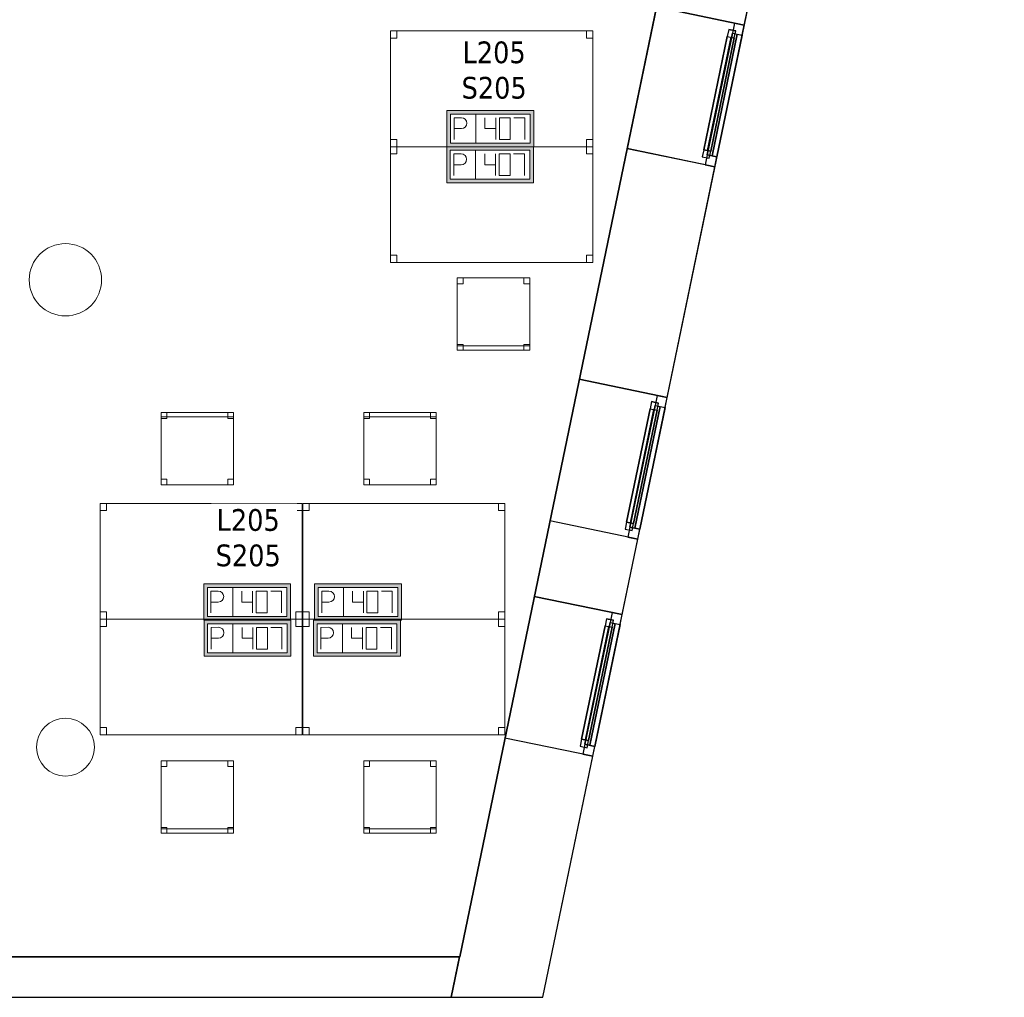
# Model space of a CAD drawing. Header units: metres. Extents: x 397.7 to 427.5, y 12.7 to 28.4.
# Tile 120 of 130: x 420.7 to 427.5, y 12.8 to 19.6. Entities that reach past the tile are written whole.
import ezdxf

# ---------------------------------------------------------------- set-up
doc = ezdxf.new("R2010")
doc.units = ezdxf.units.M
doc.layers.add('01_CARPINTERIA', color=5, linetype='Continuous', lineweight=25, true_color=0x0000ff)
doc.layers.add('01_SUELOS', color=7, linetype='Continuous', lineweight=25, true_color=0x007f00)
for name, color, linetype, lineweight in [('02_MOBILIARIO', 7, 'Continuous', 18), ('A-COLS-____-MCUT', 7, 'Continuous', 18), ('A-COLS-____-OTLN', 7, 'Continuous', 18), ('A-DETL-____-MBND', 7, 'Continuous', 18), ('A-GENM-____-OTLN', 7, 'Continuous', 18), ('A-WALL-____-MCUT', 7, 'Continuous', 25), ('A-WALL-____-OTLN', 7, 'Continuous', 25), ('E-ELEC-FIXT-IDEN', 7, 'Continuous', 30)]:
    doc.layers.add(name, color=color, linetype=linetype, lineweight=lineweight)
doc.styles.add('Tahoma_3', font='tahoma.ttf', dxfattribs={"height": 0.15})

# ---------------------------------------------------------------- blocks, each defined once
blk = doc.blocks.new('Family - Taula 140X80_P2-152718-05_ELEC_P2')
at = {"layer": 'A-DETL-____-MBND', "color": 253, "true_color": 0xaaaaaa}
for p, q in [((0, 0), (0, 0.8001)), ((0, 0.8001), (1.3973, 0.8001)), ((1.3973, 0.8001), (0, 0.8001)), ((0, 0.8001), (0, 0)), ((0, 0.7501), (0, 0.8001)), ((0, 0.8001), (0.0437, 0.8001)), ((0.0437, 0.8001), (0, 0.8001)), ((0, 0.8001), (0, 0.7501)), ((0.0437, 0.7501), (0, 0.7501)), ((0, 0.7501), (0.0437, 0.7501)), ((0.0437, 0.8001), (0.0437, 0.7501)), ((0.0437, 0.7501), (0.0437, 0.8001)), ((1.3536, 0.7501), (1.3536, 0.8001)), ((1.3536, 0.8001), (1.3973, 0.8001)), ((1.3973, 0.8001), (1.3536, 0.8001)), ((1.3536, 0.8001), (1.3536, 0.7501)), ((1.3973, 0.7501), (1.3536, 0.7501)), ((1.3536, 0.7501), (1.3973, 0.7501)), ((1.3973, 0.8001), (1.3973, 0)), ((1.3973, 0), (1.3973, 0.8001)), ((1.3973, 0.8001), (1.3973, 0.7501)), ((1.3973, 0.7501), (1.3973, 0.8001)), ((0, 0), (0, 0.05)), ((0, 0.05), (0.0437, 0.05)), ((0.0437, 0.05), (0, 0.05)), ((0, 0.05), (0, 0)), ((1.3973, 0), (0, 0)), ((0, 0), (1.3973, 0)), ((0.0437, 0), (0, 0)), ((0, 0), (0.0437, 0)), ((0.0437, 0.05), (0.0437, 0)), ((0.0437, 0), (0.0437, 0.05)), ((1.3536, 0), (1.3536, 0.05)), ((1.3536, 0.05), (1.3973, 0.05)), ((1.3973, 0.05), (1.3536, 0.05)), ((1.3536, 0.05), (1.3536, 0)), ((1.3973, 0), (1.3536, 0)), ((1.3536, 0), (1.3973, 0)), ((1.3973, 0.05), (1.3973, 0)), ((1.3973, 0), (1.3973, 0.05))]:
    blk.add_line(p, q, dxfattribs=at)
blk = doc.blocks.new('Family - Mur P2-152758-05_ELEC_P2')
at = {"layer": 'A-WALL-____-MCUT', "color": 253, "true_color": 0xaaaaaa}
for p, q in [((25.4738, 0.28), (0.0555, 0.28)), ((25.4158, 0), (25.4738, 0.28)), ((0, 0), (25.4158, 0))]:
    blk.add_line(p, q, dxfattribs=at)
at = {"layer": 'A-WALL-____-OTLN', "color": 253, "true_color": 0xaaaaaa}
for p, q in [((25.4738, 0.28), (0.0555, 0.28)), ((25.4158, 0), (25.4738, 0.28)), ((0, 0), (25.4158, 0))]:
    blk.add_line(p, q, dxfattribs=at)
at = {"layer": 'A-WALL-____-OTLN', "color": 253, "lineweight": 18, "true_color": 0xaaaaaa}
blk.add_line((0, 0), (25.4158, 0), dxfattribs=at)
blk = doc.blocks.new('Family - LONDR55-XX_ZZ-ARQ-CAA-M3D-Londres55-152793-05_ELEC_P2')
at = {"layer": '01_SUELOS', "color": 9, "true_color": 0xaad4aa}
for p, q in [((25.4191, 0), (28.5137, 14.9476)), ((28.5137, 14.9476), (25.4191, 0)), ((0, 0), (25.4191, 0)), ((25.4191, 0), (0, 0))]:
    blk.add_line(p, q, dxfattribs=at)
blk = doc.blocks.new('Family - Taula 140X80_P2-152821-05_ELEC_P2')
at = {"layer": 'A-DETL-____-MBND', "color": 253, "true_color": 0xaaaaaa}
for p, q in [((0, 0.8001), (1.3973, 0.8001)), ((0, 0), (0, 0.8001)), ((1.3973, 0.8001), (0, 0.8001)), ((0, 0.8001), (0, 0)), ((0, 0.8001), (0.0437, 0.8001)), ((0, 0.7501), (0, 0.8001)), ((0.0437, 0.8001), (0, 0.8001)), ((0, 0.8001), (0, 0.7501)), ((0.0437, 0.7501), (0, 0.7501)), ((0, 0.7501), (0.0437, 0.7501)), ((0.0437, 0.8001), (0.0437, 0.7501)), ((0.0437, 0.7501), (0.0437, 0.8001)), ((1.3536, 0.8001), (1.3973, 0.8001)), ((1.3536, 0.7501), (1.3536, 0.8001)), ((1.3973, 0.8001), (1.3536, 0.8001)), ((1.3536, 0.8001), (1.3536, 0.7501)), ((1.3973, 0.7501), (1.3536, 0.7501)), ((1.3536, 0.7501), (1.3973, 0.7501)), ((1.3973, 0.8001), (1.3973, 0)), ((1.3973, 0), (1.3973, 0.8001)), ((1.3973, 0.8001), (1.3973, 0.7501)), ((1.3973, 0.7501), (1.3973, 0.8001)), ((0, 0.05), (0.0437, 0.05)), ((0, 0), (0, 0.05)), ((0.0437, 0.05), (0, 0.05)), ((0, 0.05), (0, 0)), ((0.0437, 0), (0, 0)), ((0, 0), (0.0437, 0)), ((0, 0), (1.3973, 0)), ((0.0437, 0.05), (0.0437, 0)), ((0.0437, 0), (0.0437, 0.05)), ((1.3536, 0.05), (1.3973, 0.05)), ((1.3536, 0), (1.3536, 0.05)), ((1.3973, 0.05), (1.3536, 0.05)), ((1.3536, 0.05), (1.3536, 0)), ((1.3973, 0), (1.3536, 0)), ((1.3536, 0), (1.3973, 0)), ((1.3973, 0.05), (1.3973, 0)), ((1.3973, 0), (1.3973, 0.05)), ((1.3973, 0), (0, 0))]:
    blk.add_line(p, q, dxfattribs=at)
blk = doc.blocks.new('Forma directa - LONDR55-XX_ZZ-ARQ-CAA-M3D-Londres55-152736-05_ELEC_P2')
at = {"layer": '01_CARPINTERIA', "color": 161, "true_color": 0xaaaaff}
for p, q in [((0.07, 0.07), (0, 0.07)), ((0, 0.07), (0, 0)), ((0.07, 0.07), (0, 0.07)), ((0, 0.07), (0, 0)), ((0.1, 0.1), (0.05, 0.1)), ((0.05, 0.1), (0.05, 0.05)), ((0.1, 0.1), (0.05, 0.1)), ((0.05, 0.1), (0.05, 0.05)), ((0.07, 0.07), (0.93, 0.07)), ((0.93, 0.07), (0.07, 0.07)), ((0.07, 0.07), (0.07, 0)), ((0.07, 0), (0.07, 0.07)), ((0.07, 0), (0.07, 0.07)), ((0.07, 0.07), (0.07, 0)), ((0.1, 0.1), (0.9, 0.1)), ((0.9, 0.1), (0.1, 0.1)), ((0.1, 0.1), (0.1, 0.05)), ((0.1, 0.05), (0.1, 0.1)), ((0.1, 0.05), (0.1, 0.1)), ((0.1, 0.1), (0.1, 0.05)), ((0.9, 0.075), (0.1, 0.075)), ((0.9, 0.075), (0.1, 0.075)), ((0.9, 0.1), (0.9, 0.05)), ((0.9, 0.1), (0.9, 0.05)), ((0.95, 0.1), (0.9, 0.1)), ((0.9, 0.1), (0.9, 0.05)), ((0.95, 0.1), (0.9, 0.1)), ((0.9, 0.1), (0.9, 0.05)), ((0.93, 0.07), (0.93, 0)), ((0.93, 0.07), (0.93, 0)), ((1, 0.07), (0.93, 0.07)), ((0.93, 0.07), (0.93, 0)), ((1, 0.07), (0.93, 0.07)), ((0.93, 0.07), (0.93, 0)), ((0.95, 0.05), (0.95, 0.1)), ((0.95, 0.1), (0.95, 0.05)), ((1, 0), (1, 0.07)), ((1, 0.07), (1, 0)), ((0, 0), (0.07, 0)), ((0.05, 0.05), (0.1, 0.05)), ((0.05, 0.05), (0.1, 0.05)), ((0.93, 0.035), (0.07, 0.035)), ((0.07, 0.035), (0.93, 0.035)), ((0.07, 0), (0.93, 0)), ((0.93, 0), (0.07, 0)), ((0.1, 0.05), (0.9, 0.05)), ((0.9, 0.05), (0.1, 0.05)), ((0.9, 0.05), (0.95, 0.05)), ((0.9, 0.05), (0.95, 0.05)), ((0.93, 0), (1, 0)), ((0.93, 0), (1, 0)), ((0, 0), (0.07, 0))]:
    blk.add_line(p, q, dxfattribs=at)
blk = doc.blocks.new('Forma directa - Finestra P2-152838-05_ELEC_P2')
at = {"xscale": 1.00000002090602, "yscale": 1.00000002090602, "zscale": 1.00000002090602}
blk.add_blockref('Forma directa - LONDR55-XX_ZZ-ARQ-CAA-M3D-Londres55-152736-05_ELEC_P2', (0, 0), dxfattribs=at)
blk = doc.blocks.new('Family - Taula 140X80_P2-152856-05_ELEC_P2')
at = {"layer": 'A-DETL-____-MBND', "color": 253, "true_color": 0xaaaaaa}
for p, q in [((0, 0), (0, 0.8001)), ((0, 0.8001), (1.3973, 0.8001)), ((1.3973, 0.8001), (0, 0.8001)), ((0, 0.8001), (0, 0)), ((0, 0.7501), (0, 0.8001)), ((0, 0.8001), (0.0437, 0.8001)), ((0.0437, 0.8001), (0, 0.8001)), ((0, 0.8001), (0, 0.7501)), ((0.0437, 0.7501), (0, 0.7501)), ((0, 0.7501), (0.0437, 0.7501)), ((0.0437, 0.8001), (0.0437, 0.7501)), ((0.0437, 0.7501), (0.0437, 0.8001)), ((1.3536, 0.7501), (1.3536, 0.8001)), ((1.3536, 0.8001), (1.3973, 0.8001)), ((1.3973, 0.8001), (1.3536, 0.8001)), ((1.3536, 0.8001), (1.3536, 0.7501)), ((1.3973, 0.7501), (1.3536, 0.7501)), ((1.3536, 0.7501), (1.3973, 0.7501)), ((1.3973, 0.8001), (1.3973, 0)), ((1.3973, 0), (1.3973, 0.8001)), ((1.3973, 0.8001), (1.3973, 0.7501)), ((1.3973, 0.7501), (1.3973, 0.8001)), ((0, 0), (0, 0.05)), ((0, 0.05), (0.0437, 0.05)), ((0.0437, 0.05), (0, 0.05)), ((0, 0.05), (0, 0)), ((1.3973, 0), (0, 0)), ((0, 0), (1.3973, 0)), ((0.0437, 0), (0, 0)), ((0, 0), (0.0437, 0)), ((0.0437, 0.05), (0.0437, 0)), ((0.0437, 0), (0.0437, 0.05)), ((1.3536, 0), (1.3536, 0.05)), ((1.3536, 0.05), (1.3973, 0.05)), ((1.3973, 0.05), (1.3536, 0.05)), ((1.3536, 0.05), (1.3536, 0)), ((1.3973, 0), (1.3536, 0)), ((1.3536, 0), (1.3973, 0)), ((1.3973, 0.05), (1.3973, 0)), ((1.3973, 0), (1.3973, 0.05))]:
    blk.add_line(p, q, dxfattribs=at)
blk = doc.blocks.new('Family - Taula 140X80_P2-152891-05_ELEC_P2')
at = {"layer": 'A-DETL-____-MBND', "color": 253, "true_color": 0xaaaaaa}
for p, q in [((0, 0.8001), (0.0437, 0.8001)), ((0, 0.7501), (0, 0.8001)), ((0.0437, 0.8001), (0, 0.8001)), ((0, 0.8001), (0, 0.7501)), ((0, 0.8001), (1.3973, 0.8001)), ((0, 0), (0, 0.8001)), ((1.3973, 0.8001), (0, 0.8001)), ((0, 0.8001), (0, 0)), ((0.0437, 0.7501), (0, 0.7501)), ((0, 0.7501), (0.0437, 0.7501)), ((0.0437, 0.8001), (0.0437, 0.7501)), ((0.0437, 0.7501), (0.0437, 0.8001)), ((1.3536, 0.8001), (1.3973, 0.8001)), ((1.3536, 0.7501), (1.3536, 0.8001)), ((1.3973, 0.8001), (1.3536, 0.8001)), ((1.3536, 0.8001), (1.3536, 0.7501)), ((1.3973, 0.7501), (1.3536, 0.7501)), ((1.3536, 0.7501), (1.3973, 0.7501)), ((1.3973, 0.8001), (1.3973, 0)), ((1.3973, 0), (1.3973, 0.8001)), ((1.3973, 0.8001), (1.3973, 0.7501)), ((1.3973, 0.7501), (1.3973, 0.8001)), ((0, 0.05), (0.0437, 0.05)), ((0, 0), (0, 0.05)), ((0.0437, 0.05), (0, 0.05)), ((0, 0.05), (0, 0)), ((0, 0), (1.3973, 0)), ((0.0437, 0), (0, 0)), ((0, 0), (0.0437, 0)), ((0.0437, 0.05), (0.0437, 0)), ((0.0437, 0), (0.0437, 0.05)), ((1.3536, 0.05), (1.3973, 0.05)), ((1.3536, 0), (1.3536, 0.05)), ((1.3973, 0.05), (1.3536, 0.05)), ((1.3536, 0.05), (1.3536, 0)), ((1.3973, 0), (1.3536, 0)), ((1.3536, 0), (1.3973, 0)), ((1.3973, 0.05), (1.3973, 0)), ((1.3973, 0), (1.3973, 0.05)), ((1.3973, 0), (0, 0))]:
    blk.add_line(p, q, dxfattribs=at)
blk = doc.blocks.new('Family - Cadira d_Oficina_P2-152893-05_ELEC_P2')
at = {"layer": 'A-DETL-____-MBND', "color": 253, "true_color": 0xaaaaaa}
for p, q in [((0, 0.46), (0, 0.5)), ((0, 0.5), (0.04, 0.5)), ((0.04, 0.5), (0, 0.5)), ((0, 0.5), (0, 0.46)), ((0, 0.47), (0, 0.5)), ((0, 0.5), (0.5, 0.5)), ((0.5, 0.5), (0, 0.5)), ((0, 0.5), (0, 0.47)), ((0, 0), (0, 0.5)), ((0, 0.5), (0.5, 0.5)), ((0.5, 0.5), (0, 0.5)), ((0, 0.5), (0, 0)), ((0.04, 0.5), (0.04, 0.46)), ((0.04, 0.46), (0.04, 0.5)), ((0.46, 0.46), (0.46, 0.5)), ((0.46, 0.5), (0.5, 0.5)), ((0.5, 0.5), (0.46, 0.5)), ((0.46, 0.5), (0.46, 0.46)), ((0.5, 0.5), (0.5, 0.46)), ((0.5, 0.46), (0.5, 0.5)), ((0.5, 0.5), (0.5, 0.47)), ((0.5, 0.47), (0.5, 0.5)), ((0.5, 0.5), (0.5, 0)), ((0.5, 0), (0.5, 0.5)), ((0.5, 0.47), (0, 0.47)), ((0, 0.47), (0.5, 0.47)), ((0.04, 0.46), (0, 0.46)), ((0, 0.46), (0.04, 0.46)), ((0.5, 0.46), (0.46, 0.46)), ((0.46, 0.46), (0.5, 0.46)), ((0, 0), (0, 0.04)), ((0, 0.04), (0.04, 0.04)), ((0.04, 0.04), (0, 0.04)), ((0, 0.04), (0, 0)), ((0.5, 0), (0, 0)), ((0.04, 0), (0, 0)), ((0, 0), (0.04, 0)), ((0.04, 0.04), (0.04, 0)), ((0.04, 0), (0.04, 0.04)), ((0.46, 0), (0.46, 0.04)), ((0.46, 0.04), (0.5, 0.04)), ((0.5, 0.04), (0.46, 0.04)), ((0.46, 0.04), (0.46, 0)), ((0.5, 0), (0.46, 0)), ((0.46, 0), (0.5, 0)), ((0.5, 0.04), (0.5, 0)), ((0.5, 0), (0.5, 0.04)), ((0, 0), (0.5, 0))]:
    blk.add_line(p, q, dxfattribs=at)
blk = doc.blocks.new('Family - Cadira d_Oficina_P2-152897-05_ELEC_P2')
at = {"layer": 'A-DETL-____-MBND', "color": 253, "true_color": 0xaaaaaa}
for p, q in [((0, 0.5), (0.5, 0.5)), ((0, 0), (0, 0.5)), ((0.5, 0.5), (0, 0.5)), ((0, 0.5), (0, 0)), ((0, 0.46), (0, 0.5)), ((0, 0.5), (0.04, 0.5)), ((0.04, 0.5), (0, 0.5)), ((0, 0.5), (0, 0.46)), ((0.04, 0.5), (0.04, 0.46)), ((0.04, 0.46), (0.04, 0.5)), ((0.46, 0.46), (0.46, 0.5)), ((0.46, 0.5), (0.5, 0.5)), ((0.5, 0.5), (0.46, 0.5)), ((0.46, 0.5), (0.46, 0.46)), ((0.5, 0.5), (0.5, 0)), ((0.5, 0), (0.5, 0.5)), ((0.5, 0.5), (0.5, 0.46)), ((0.5, 0.46), (0.5, 0.5)), ((0.04, 0.46), (0, 0.46)), ((0, 0.46), (0.04, 0.46)), ((0.5, 0.46), (0.46, 0.46)), ((0.46, 0.46), (0.5, 0.46)), ((0, 0), (0, 0.04)), ((0, 0.04), (0.04, 0.04)), ((0.04, 0.04), (0, 0.04)), ((0, 0.04), (0, 0)), ((0, 0), (0, 0.03)), ((0, 0.03), (0.5, 0.03)), ((0.5, 0.03), (0, 0.03)), ((0, 0.03), (0, 0)), ((0, 0), (0.5, 0)), ((0.04, 0), (0, 0)), ((0, 0), (0.04, 0)), ((0.5, 0), (0, 0)), ((0, 0), (0.5, 0)), ((0.04, 0.04), (0.04, 0)), ((0.04, 0), (0.04, 0.04)), ((0.46, 0), (0.46, 0.04)), ((0.46, 0.04), (0.5, 0.04)), ((0.5, 0.04), (0.46, 0.04)), ((0.46, 0.04), (0.46, 0)), ((0.5, 0), (0.46, 0)), ((0.5, 0.04), (0.5, 0)), ((0.5, 0), (0.5, 0.04)), ((0.5, 0.03), (0.5, 0)), ((0.5, 0), (0.5, 0.03)), ((0.5, 0), (0, 0)), ((0.46, 0), (0.5, 0))]:
    blk.add_line(p, q, dxfattribs=at)
blk = doc.blocks.new('Family - Cadira d_Oficina_P2-152935-05_ELEC_P2')
at = {"layer": 'A-DETL-____-MBND', "color": 253, "true_color": 0xaaaaaa}
for p, q in [((0, 0.46), (0, 0.5)), ((0, 0.5), (0.04, 0.5)), ((0.04, 0.5), (0, 0.5)), ((0, 0.5), (0, 0.46)), ((0, 0.5), (0.5, 0.5)), ((0, 0), (0, 0.5)), ((0.5, 0.5), (0, 0.5)), ((0, 0.5), (0, 0)), ((0.04, 0.5), (0.04, 0.46)), ((0.04, 0.46), (0.04, 0.5)), ((0.46, 0.46), (0.46, 0.5)), ((0.46, 0.5), (0.5, 0.5)), ((0.5, 0.5), (0.46, 0.5)), ((0.46, 0.5), (0.46, 0.46)), ((0.5, 0.5), (0.5, 0.46)), ((0.5, 0.46), (0.5, 0.5)), ((0.5, 0.5), (0.5, 0)), ((0.5, 0), (0.5, 0.5)), ((0.04, 0.46), (0, 0.46)), ((0, 0.46), (0.04, 0.46)), ((0.5, 0.46), (0.46, 0.46)), ((0.46, 0.46), (0.5, 0.46)), ((0, 0), (0, 0.04)), ((0, 0.04), (0.04, 0.04)), ((0.04, 0.04), (0, 0.04)), ((0, 0.04), (0, 0)), ((0, 0), (0, 0.03)), ((0, 0.03), (0.5, 0.03)), ((0.5, 0.03), (0, 0.03)), ((0, 0.03), (0, 0)), ((0.04, 0), (0, 0)), ((0, 0), (0.04, 0)), ((0.5, 0), (0, 0)), ((0, 0), (0.5, 0)), ((0, 0), (0.5, 0)), ((0.04, 0.04), (0.04, 0)), ((0.04, 0), (0.04, 0.04)), ((0.46, 0), (0.46, 0.04)), ((0.46, 0.04), (0.5, 0.04)), ((0.5, 0.04), (0.46, 0.04)), ((0.46, 0.04), (0.46, 0)), ((0.5, 0), (0.46, 0)), ((0.5, 0.04), (0.5, 0)), ((0.5, 0), (0.5, 0.04)), ((0.5, 0.03), (0.5, 0)), ((0.5, 0), (0.5, 0.03)), ((0.5, 0), (0, 0)), ((0.46, 0), (0.5, 0))]:
    blk.add_line(p, q, dxfattribs=at)
blk = doc.blocks.new('Family - Taula 140X80_P2-153006-05_ELEC_P2')
at = {"layer": 'A-DETL-____-MBND', "color": 253, "true_color": 0xaaaaaa}
for p, q in [((0, 0.8001), (1.3973, 0.8001)), ((0, 0), (0, 0.8001)), ((1.3973, 0.8001), (0, 0.8001)), ((0, 0.8001), (0, 0)), ((0, 0.8001), (0.0437, 0.8001)), ((0, 0.7501), (0, 0.8001)), ((0.0437, 0.8001), (0, 0.8001)), ((0, 0.8001), (0, 0.7501)), ((0.0437, 0.7501), (0, 0.7501)), ((0, 0.7501), (0.0437, 0.7501)), ((0.0437, 0.8001), (0.0437, 0.7501)), ((0.0437, 0.7501), (0.0437, 0.8001)), ((1.3536, 0.8001), (1.3973, 0.8001)), ((1.3536, 0.7501), (1.3536, 0.8001)), ((1.3973, 0.8001), (1.3536, 0.8001)), ((1.3536, 0.8001), (1.3536, 0.7501)), ((1.3973, 0.7501), (1.3536, 0.7501)), ((1.3536, 0.7501), (1.3973, 0.7501)), ((1.3973, 0.8001), (1.3973, 0)), ((1.3973, 0), (1.3973, 0.8001)), ((1.3973, 0.8001), (1.3973, 0.7501)), ((1.3973, 0.7501), (1.3973, 0.8001)), ((0, 0.05), (0.0437, 0.05)), ((0, 0), (0, 0.05)), ((0.0437, 0.05), (0, 0.05)), ((0, 0.05), (0, 0)), ((0.0437, 0), (0, 0)), ((0, 0), (0.0437, 0)), ((0, 0), (1.3973, 0)), ((0.0437, 0.05), (0.0437, 0)), ((0.0437, 0), (0.0437, 0.05)), ((1.3536, 0.05), (1.3973, 0.05)), ((1.3536, 0), (1.3536, 0.05)), ((1.3973, 0.05), (1.3536, 0.05)), ((1.3536, 0.05), (1.3536, 0)), ((1.3973, 0), (1.3536, 0)), ((1.3536, 0), (1.3973, 0)), ((1.3973, 0.05), (1.3973, 0)), ((1.3973, 0), (1.3973, 0.05)), ((1.3973, 0), (0, 0))]:
    blk.add_line(p, q, dxfattribs=at)
blk = doc.blocks.new('Family - Pilar P2-153054-05_ELEC_P2')
at = {"layer": 'A-COLS-____-MCUT', "color": 253, "true_color": 0xaaaaaa}
for start, end in [(360, 180), (180, 360)]:
    blk.add_arc((0.25, 0.25), 0.25, start, end, dxfattribs=at)
at = {"layer": 'A-COLS-____-OTLN', "color": 253, "true_color": 0xaaaaaa}
for start, end in [(360, 180), (180, 360)]:
    blk.add_arc((0.25, 0.25), 0.25, start, end, dxfattribs=at)
blk = doc.blocks.new('Forma directa - Finestra P2-153057-05_ELEC_P2')
at = {"xscale": 1.00000002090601, "yscale": 1.00000002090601, "zscale": 1.00000002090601}
blk.add_blockref('Forma directa - LONDR55-XX_ZZ-ARQ-CAA-M3D-Londres55-152736-05_ELEC_P2', (0, 0), dxfattribs=at)
blk = doc.blocks.new('Family - Taula 140X80_P2-153068-05_ELEC_P2')
at = {"layer": 'A-DETL-____-MBND', "color": 253, "true_color": 0xaaaaaa}
for p, q in [((0, 0.7501), (0, 0.8001)), ((0, 0.8001), (0.0437, 0.8001)), ((0.0437, 0.8001), (0, 0.8001)), ((0, 0.8001), (0, 0.7501)), ((0, 0), (0, 0.8001)), ((0, 0.8001), (1.3973, 0.8001)), ((1.3973, 0.8001), (0, 0.8001)), ((0, 0.8001), (0, 0)), ((0.0437, 0.7501), (0, 0.7501)), ((0, 0.7501), (0.0437, 0.7501)), ((0.0437, 0.8001), (0.0437, 0.7501)), ((0.0437, 0.7501), (0.0437, 0.8001)), ((1.3536, 0.7501), (1.3536, 0.8001)), ((1.3536, 0.8001), (1.3973, 0.8001)), ((1.3973, 0.8001), (1.3536, 0.8001)), ((1.3536, 0.8001), (1.3536, 0.7501)), ((1.3973, 0.7501), (1.3536, 0.7501)), ((1.3536, 0.7501), (1.3973, 0.7501)), ((1.3973, 0.8001), (1.3973, 0)), ((1.3973, 0), (1.3973, 0.8001)), ((1.3973, 0.8001), (1.3973, 0.7501)), ((1.3973, 0.7501), (1.3973, 0.8001)), ((0, 0), (0, 0.05)), ((0, 0.05), (0.0437, 0.05)), ((0.0437, 0.05), (0, 0.05)), ((0, 0.05), (0, 0)), ((1.3973, 0), (0, 0)), ((0, 0), (1.3973, 0)), ((0.0437, 0), (0, 0)), ((0, 0), (0.0437, 0)), ((0.0437, 0.05), (0.0437, 0)), ((0.0437, 0), (0.0437, 0.05)), ((1.3536, 0), (1.3536, 0.05)), ((1.3536, 0.05), (1.3973, 0.05)), ((1.3973, 0.05), (1.3536, 0.05)), ((1.3536, 0.05), (1.3536, 0)), ((1.3973, 0), (1.3536, 0)), ((1.3536, 0), (1.3973, 0)), ((1.3973, 0.05), (1.3973, 0)), ((1.3973, 0), (1.3973, 0.05))]:
    blk.add_line(p, q, dxfattribs=at)
blk = doc.blocks.new('Family - Pilar P2-153097-05_ELEC_P2')
at = {"layer": 'A-COLS-____-MCUT', "color": 253, "true_color": 0xaaaaaa}
for start, end in [(360, 180), (180, 360)]:
    blk.add_arc((0.2, 0.2), 0.2, start, end, dxfattribs=at)
at = {"layer": 'A-COLS-____-OTLN', "color": 253, "true_color": 0xaaaaaa}
for start, end in [(360, 180), (180, 360)]:
    blk.add_arc((0.2, 0.2), 0.2, start, end, dxfattribs=at)
blk = doc.blocks.new('Family - Façana sur-est P2-153170-05_ELEC_P2')
at = {"layer": 'A-WALL-____-MCUT', "color": 253, "true_color": 0xaaaaaa}
for p, q in [((1.7013, 0.62), (-0.1285, 0.62)), ((-0.1285, 0.62), (0, 0)), ((1.7013, 0), (1.7013, 0.62)), ((2.7013, 0.62), (2.7013, 0)), ((3.2335, 0.62), (2.7013, 0.62)), ((3.2335, 0), (3.2335, 0.62)), ((4.2335, 0.62), (4.2335, 0)), ((5.8612, 0.62), (4.2335, 0.62)), ((5.8612, 0), (5.8612, 0.62)), ((6.8612, 0.62), (6.8612, 0)), ((0, 0), (1.7013, 0)), ((2.7013, 0), (3.2335, 0)), ((4.2335, 0), (5.8612, 0)), ((6.8612, 0), (7.404, 0))]:
    blk.add_line(p, q, dxfattribs=at)
at = {"layer": 'A-WALL-____-OTLN', "color": 253, "true_color": 0xaaaaaa}
for p, q in [((15.5857, 0.62), (-0.1285, 0.62)), ((-0.1285, 0.62), (0, 0)), ((1.7013, 0), (1.7013, 0.62)), ((2.7013, 0.62), (1.7013, 0.62)), ((2.7013, 0), (2.7013, 0.62)), ((3.2335, 0), (3.2335, 0.62)), ((4.2335, 0.62), (3.2335, 0.62)), ((4.2335, 0), (4.2335, 0.62)), ((5.8612, 0), (5.8612, 0.62)), ((6.8612, 0.62), (5.8612, 0.62)), ((6.8612, 0), (6.8612, 0.62)), ((0, 0), (15.7141, 0)), ((5.8612, 0), (6.8612, 0)), ((1.7013, 0), (2.7013, 0)), ((3.2335, 0), (4.2335, 0))]:
    blk.add_line(p, q, dxfattribs=at)
at = {"layer": 'A-WALL-____-OTLN', "color": 253, "lineweight": 18, "true_color": 0xaaaaaa}
blk.add_line((0, 0), (15.7141, 0), dxfattribs=at)
blk = doc.blocks.new('Family - Vano finestra P2-153174-05_ELEC_P2')
at = {"layer": 'A-GENM-____-OTLN', "color": 253, "true_color": 0xaaaaaa}
for p, q in [((425.0759, 19.6848), (424.8729, 18.7056)), ((424.8729, 18.7056), (425.0759, 19.6848)), ((425.683, 19.559), (425.0759, 19.6848)), ((425.0759, 19.6848), (425.683, 19.559)), ((425.48, 18.5798), (425.683, 19.559)), ((425.683, 19.559), (425.48, 18.5798)), ((424.8729, 18.7056), (425.48, 18.5798)), ((424.8729, 18.7056), (425.48, 18.5798))]:
    blk.add_line(p, q, dxfattribs=at)
blk = doc.blocks.new('Family - Vano finestra P2-153176-05_ELEC_P2')
at = {"layer": 'A-GENM-____-OTLN', "color": 253, "true_color": 0xaaaaaa}
for p, q in [((424.5426, 17.1118), (424.3397, 16.1326)), ((424.3397, 16.1326), (424.5426, 17.1118)), ((425.1497, 16.986), (424.5426, 17.1118)), ((424.5426, 17.1118), (425.1497, 16.986)), ((424.9468, 16.0068), (425.1497, 16.986)), ((425.1497, 16.986), (424.9468, 16.0068)), ((424.3397, 16.1326), (424.9468, 16.0068)), ((424.3397, 16.1326), (424.9468, 16.0068))]:
    blk.add_line(p, q, dxfattribs=at)
blk = doc.blocks.new('Family - Vano finestra P2-153178-05_ELEC_P2')
at = {"layer": 'A-GENM-____-OTLN', "color": 253, "true_color": 0xaaaaaa}
for p, q in [((424.2317, 15.6115), (424.0288, 14.6323)), ((424.0288, 14.6323), (424.2317, 15.6115)), ((424.8388, 15.4857), (424.2317, 15.6115)), ((424.2317, 15.6115), (424.8388, 15.4857)), ((424.6359, 14.5065), (424.8388, 15.4857)), ((424.8388, 15.4857), (424.6359, 14.5065)), ((424.0288, 14.6323), (424.6359, 14.5065)), ((424.0288, 14.6323), (424.6359, 14.5065))]:
    blk.add_line(p, q, dxfattribs=at)
blk = doc.blocks.new('Forma directa - Finestra P2-153223-05_ELEC_P2')
at = {"xscale": 1.00000002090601, "yscale": 1.00000002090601, "zscale": 1.00000002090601}
blk.add_blockref('Forma directa - LONDR55-XX_ZZ-ARQ-CAA-M3D-Londres55-152736-05_ELEC_P2', (0, 0), dxfattribs=at)
blk = doc.blocks.new('Family - Cadira d_Oficina_P2-153233-05_ELEC_P2')
at = {"layer": 'A-DETL-____-MBND', "color": 253, "true_color": 0xaaaaaa}
for p, q in [((0, 0.5), (0.5, 0.5)), ((0, 0), (0, 0.5)), ((0.5, 0.5), (0, 0.5)), ((0, 0.5), (0, 0)), ((0, 0.46), (0, 0.5)), ((0, 0.5), (0.04, 0.5)), ((0.04, 0.5), (0, 0.5)), ((0, 0.5), (0, 0.46)), ((0.04, 0.5), (0.04, 0.46)), ((0.04, 0.46), (0.04, 0.5)), ((0.46, 0.46), (0.46, 0.5)), ((0.46, 0.5), (0.5, 0.5)), ((0.5, 0.5), (0.46, 0.5)), ((0.46, 0.5), (0.46, 0.46)), ((0.5, 0.5), (0.5, 0)), ((0.5, 0), (0.5, 0.5)), ((0.5, 0.5), (0.5, 0.46)), ((0.5, 0.46), (0.5, 0.5)), ((0.04, 0.46), (0, 0.46)), ((0, 0.46), (0.04, 0.46)), ((0.5, 0.46), (0.46, 0.46)), ((0.46, 0.46), (0.5, 0.46)), ((0, 0), (0, 0.04)), ((0, 0.04), (0.04, 0.04)), ((0.04, 0.04), (0, 0.04)), ((0, 0.04), (0, 0)), ((0, 0), (0, 0.03)), ((0, 0.03), (0.5, 0.03)), ((0.5, 0.03), (0, 0.03)), ((0, 0.03), (0, 0)), ((0, 0), (0.5, 0)), ((0, 0), (0.5, 0)), ((0.04, 0), (0, 0)), ((0, 0), (0.04, 0)), ((0.04, 0.04), (0.04, 0)), ((0.04, 0), (0.04, 0.04)), ((0.46, 0), (0.46, 0.04)), ((0.46, 0.04), (0.5, 0.04)), ((0.5, 0.04), (0.46, 0.04)), ((0.46, 0.04), (0.46, 0)), ((0.5, 0.04), (0.5, 0)), ((0.5, 0), (0.5, 0.04)), ((0.5, 0.03), (0.5, 0)), ((0.5, 0), (0.5, 0.03)), ((0.5, 0), (0, 0)), ((0.5, 0), (0, 0)), ((0.5, 0), (0.46, 0)), ((0.46, 0), (0.5, 0))]:
    blk.add_line(p, q, dxfattribs=at)
blk = doc.blocks.new('Family - Cadira d_Oficina_P2-153283-05_ELEC_P2')
at = {"layer": 'A-DETL-____-MBND', "color": 253, "true_color": 0xaaaaaa}
for p, q in [((0, 0), (0, 0.5)), ((0, 0.5), (0.5, 0.5)), ((0.5, 0.5), (0, 0.5)), ((0, 0.5), (0, 0)), ((0, 0.47), (0, 0.5)), ((0, 0.5), (0.5, 0.5)), ((0.5, 0.5), (0, 0.5)), ((0, 0.5), (0, 0.47)), ((0, 0.46), (0, 0.5)), ((0, 0.5), (0.04, 0.5)), ((0.04, 0.5), (0, 0.5)), ((0, 0.5), (0, 0.46)), ((0.04, 0.5), (0.04, 0.46)), ((0.04, 0.46), (0.04, 0.5)), ((0.46, 0.46), (0.46, 0.5)), ((0.46, 0.5), (0.5, 0.5)), ((0.5, 0.5), (0.46, 0.5)), ((0.46, 0.5), (0.46, 0.46)), ((0.5, 0.5), (0.5, 0)), ((0.5, 0), (0.5, 0.5)), ((0.5, 0.5), (0.5, 0.47)), ((0.5, 0.47), (0.5, 0.5)), ((0.5, 0.5), (0.5, 0.46)), ((0.5, 0.46), (0.5, 0.5)), ((0.5, 0.47), (0, 0.47)), ((0, 0.47), (0.5, 0.47)), ((0.04, 0.46), (0, 0.46)), ((0, 0.46), (0.04, 0.46)), ((0.5, 0.46), (0.46, 0.46)), ((0.46, 0.46), (0.5, 0.46)), ((0, 0), (0, 0.04)), ((0, 0.04), (0.04, 0.04)), ((0.04, 0.04), (0, 0.04)), ((0, 0.04), (0, 0)), ((0.5, 0), (0, 0)), ((0.04, 0), (0, 0)), ((0, 0), (0.04, 0)), ((0.04, 0.04), (0.04, 0)), ((0.04, 0), (0.04, 0.04)), ((0.46, 0), (0.46, 0.04)), ((0.46, 0.04), (0.5, 0.04)), ((0.5, 0.04), (0.46, 0.04)), ((0.46, 0.04), (0.46, 0)), ((0.5, 0), (0.46, 0)), ((0.46, 0), (0.5, 0)), ((0.5, 0.04), (0.5, 0)), ((0.5, 0), (0.5, 0.04)), ((0, 0), (0.5, 0))]:
    blk.add_line(p, q, dxfattribs=at)
blk = doc.blocks.new('LONDR55-XX_ZZ-ARQ-CAA-M3D-Londres55_ifc-1-05_ELEC_P2')
at = {"layer": '01_CARPINTERIA', "color": 253, "lineweight": 18, "true_color": 0xaaaaaa}
for name, p, rotation in [('Forma directa - Finestra P2-153223-05_ELEC_P2', (425.48, 18.5798), 78.29179146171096), ('Forma directa - Finestra P2-153057-05_ELEC_P2', (424.9468, 16.0068), 78.29179146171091), ('Forma directa - Finestra P2-152838-05_ELEC_P2', (424.6359, 14.5065), 78.29179146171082)]:
    blk.add_blockref(name, p, dxfattribs=dict(at, rotation=rotation))
at = {"layer": '01_SUELOS', "color": 253, "lineweight": 18, "true_color": 0xaaaaaa}
blk.add_blockref('Family - LONDR55-XX_ZZ-ARQ-CAA-M3D-Londres55-152793-05_ELEC_P2', (398.2971, 13.1206), dxfattribs=at)
at = {"layer": '02_MOBILIARIO', "color": 253, "lineweight": 18, "true_color": 0xaaaaaa}
for name, p in [('Family - Taula 140X80_P2-152891-05_ELEC_P2', (423.2391, 18.7193)), ('Family - Taula 140X80_P2-153068-05_ELEC_P2', (423.2391, 17.9193)), ('Family - Cadira d_Oficina_P2-153233-05_ELEC_P2', (423.6998, 17.312)), ('Family - Cadira d_Oficina_P2-152893-05_ELEC_P2', (421.6535, 16.3816)), ('Family - Cadira d_Oficina_P2-153283-05_ELEC_P2', (423.0535, 16.3816)), ('Family - Taula 140X80_P2-152821-05_ELEC_P2', (421.2315, 15.4543)), ('Family - Taula 140X80_P2-153006-05_ELEC_P2', (422.6315, 15.4543)), ('Family - Taula 140X80_P2-152856-05_ELEC_P2', (421.2315, 14.6542)), ('Family - Taula 140X80_P2-152718-05_ELEC_P2', (422.6315, 14.6542)), ('Family - Cadira d_Oficina_P2-152897-05_ELEC_P2', (421.6535, 13.9751)), ('Family - Cadira d_Oficina_P2-152935-05_ELEC_P2', (423.0535, 13.9751))]:
    blk.add_blockref(name, p, dxfattribs=at)
at = {"layer": 'A-COLS-____-OTLN', "color": 253, "lineweight": 18, "true_color": 0xaaaaaa}
for name, p in [('Family - Pilar P2-153054-05_ELEC_P2', (420.742, 17.5495)), ('Family - Pilar P2-153097-05_ELEC_P2', (420.792, 14.3695))]:
    blk.add_blockref(name, p, dxfattribs=at)
at = {"layer": 'A-GENM-____-OTLN', "color": 253, "lineweight": 18, "true_color": 0xaaaaaa}
for name in ['Family - Vano finestra P2-153174-05_ELEC_P2', 'Family - Vano finestra P2-153176-05_ELEC_P2', 'Family - Vano finestra P2-153178-05_ELEC_P2']:
    blk.add_blockref(name, (0, 0), dxfattribs=at)
at = {"layer": 'A-WALL-____-OTLN', "color": 253, "lineweight": 18, "true_color": 0xaaaaaa, "rotation": 78.29179146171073}
blk.add_blockref('Family - Façana sur-est P2-153170-05_ELEC_P2', (424.2907, 12.8406), dxfattribs=at)
at = {"layer": 'A-WALL-____-OTLN', "color": 253, "lineweight": 18, "true_color": 0xaaaaaa}
blk.add_blockref('Family - Mur P2-152758-05_ELEC_P2', (398.2417, 12.8406), dxfattribs=at)
blk = doc.blocks.new('ZYR_05_02_05 PT 4COL Terra - 07 PT Terra _4SC-2SAI-2VD_-903842-05_ELEC_P2')
at = {"layer": 'A-DETL-____-MBND', "true_color": 0x3c0aff}
h = blk.add_hatch(color=180, dxfattribs=at)
h.paths.add_polyline_path([(-0.4923, -0.125), (0.1077, -0.125), (0.1077, 0.125), (-0.4923, 0.125)])
h.paths.add_polyline_path([(-0.4673, -0.1), (-0.4673, 0.1), (0.0827, 0.1), (0.0827, -0.1)])
at = {"layer": 'A-DETL-____-MBND', "color": 180, "true_color": 0x3c0aff}
for p, q in [((0.1077, 0.125), (-0.4923, 0.125)), ((-0.4923, 0.125), (-0.4923, -0.125)), ((-0.4923, 0.125), (0.1077, 0.125)), ((-0.4923, 0.125), (-0.4923, -0.125)), ((-0.4673, -0.1), (-0.4673, 0.1)), ((-0.4673, 0.1), (0.0827, 0.1)), ((-0.4673, 0.1), (0.0827, 0.1)), ((-0.4673, -0.1), (-0.4673, 0.1)), ((-0.4423, 0.075), (-0.3923, 0.0754)), ((-0.4423, 0.075), (-0.4423, -0.075)), ((-0.2923, 0.1), (-0.2923, -0.1)), ((-0.2298, 0.075), (-0.2298, 0)), ((-0.1548, 0.075), (-0.1548, -0.075)), ((-0.0548, 0.075), (-0.1298, 0.075)), ((-0.1298, 0.075), (-0.1298, -0.075)), ((-0.0548, -0.075), (-0.0548, 0.075)), ((-0.0298, 0.075), (0.0452, 0.075)), ((0.0452, 0.075), (0.0452, -0.075)), ((0.0827, 0.1), (0.0827, -0.1)), ((0.0827, 0.1), (0.0827, -0.1)), ((0.1077, -0.125), (0.1077, 0.125)), ((0.1077, 0.125), (0.1077, -0.125)), ((-0.4423, 0), (-0.3923, 0)), ((-0.2298, 0), (-0.1548, 0)), ((-0.4923, -0.125), (0.1077, -0.125)), ((0.1077, -0.125), (-0.4923, -0.125)), ((0.0827, -0.1), (-0.4673, -0.1)), ((0.0827, -0.1), (-0.4673, -0.1)), ((-0.1298, -0.075), (-0.0548, -0.075))]:
    blk.add_line(p, q, dxfattribs=at)
blk.add_arc((-0.3923, 0.0377), 0.0377, 270, 90, dxfattribs=at)
blk = doc.blocks.new('ZYR_05_02_05 PT 4COL Terra - 07 PT Terra _4SC-2SAI-2VD_-903843-05_ELEC_P2')
at = {"layer": 'A-DETL-____-MBND', "true_color": 0x3c0aff}
h = blk.add_hatch(color=180, dxfattribs=at)
h.paths.add_polyline_path([(-0.4921, -0.125), (0.1079, -0.125), (0.1079, 0.125), (-0.4921, 0.125)])
h.paths.add_polyline_path([(-0.4671, -0.1), (-0.4671, 0.1), (0.0829, 0.1), (0.0829, -0.1)])
at = {"layer": 'A-DETL-____-MBND', "color": 180, "true_color": 0x3c0aff}
for p, q in [((0.1079, 0.125), (-0.4921, 0.125)), ((-0.4921, 0.125), (-0.4921, -0.125)), ((-0.4921, 0.125), (0.1079, 0.125)), ((-0.4921, 0.125), (-0.4921, -0.125)), ((-0.4671, -0.1), (-0.4671, 0.1)), ((-0.4671, 0.1), (0.0829, 0.1)), ((-0.4671, 0.1), (0.0829, 0.1)), ((-0.4671, -0.1), (-0.4671, 0.1)), ((-0.4421, 0.075), (-0.3921, 0.0754)), ((-0.4421, 0.075), (-0.4421, -0.075)), ((-0.2921, 0.1), (-0.2921, -0.1)), ((-0.2296, 0.075), (-0.2296, 0)), ((-0.1546, 0.075), (-0.1546, -0.075)), ((-0.0546, 0.075), (-0.1296, 0.075)), ((-0.1296, 0.075), (-0.1296, -0.075)), ((-0.0546, -0.075), (-0.0546, 0.075)), ((-0.0296, 0.075), (0.0454, 0.075)), ((0.0454, 0.075), (0.0454, -0.075)), ((0.0829, 0.1), (0.0829, -0.1)), ((0.0829, 0.1), (0.0829, -0.1)), ((0.1079, -0.125), (0.1079, 0.125)), ((0.1079, 0.125), (0.1079, -0.125)), ((-0.4421, 0), (-0.3921, 0)), ((-0.2296, 0), (-0.1546, 0)), ((-0.4921, -0.125), (0.1079, -0.125)), ((0.1079, -0.125), (-0.4921, -0.125)), ((0.0829, -0.1), (-0.4671, -0.1)), ((0.0829, -0.1), (-0.4671, -0.1)), ((-0.1296, -0.075), (-0.0546, -0.075))]:
    blk.add_line(p, q, dxfattribs=at)
blk.add_arc((-0.3921, 0.0377), 0.0377, 270, 90, dxfattribs=at)
blk = doc.blocks.new('ZYR_05_02_05 PT 4COL Terra - 07 PT Terra _4SC-2SAI-2VD_-903844-05_ELEC_P2')
at = {"layer": 'A-DETL-____-MBND', "true_color": 0x3c0aff}
h = blk.add_hatch(color=180, dxfattribs=at)
h.paths.add_polyline_path([(-0.0969, -0.125), (0.5031, -0.125), (0.5031, 0.125), (-0.0969, 0.125)])
h.paths.add_polyline_path([(-0.0719, -0.1), (-0.0719, 0.1), (0.4781, 0.1), (0.4781, -0.1)])
at = {"layer": 'A-DETL-____-MBND', "color": 180, "true_color": 0x3c0aff}
for p, q in [((0.5031, 0.125), (-0.0969, 0.125)), ((-0.0969, 0.125), (-0.0969, -0.125)), ((-0.0969, 0.125), (0.5031, 0.125)), ((-0.0969, 0.125), (-0.0969, -0.125)), ((-0.0719, -0.1), (-0.0719, 0.1)), ((-0.0719, 0.1), (0.4781, 0.1)), ((-0.0719, 0.1), (0.4781, 0.1)), ((-0.0719, -0.1), (-0.0719, 0.1)), ((-0.0469, 0.075), (0.0031, 0.0754)), ((-0.0469, 0.075), (-0.0469, -0.075)), ((0.1031, 0.1), (0.1031, -0.1)), ((0.1656, 0.075), (0.1656, 0)), ((0.2406, 0.075), (0.2406, -0.075)), ((0.3406, 0.075), (0.2656, 0.075)), ((0.2656, 0.075), (0.2656, -0.075)), ((0.3406, -0.075), (0.3406, 0.075)), ((0.3656, 0.075), (0.4406, 0.075)), ((0.4406, 0.075), (0.4406, -0.075)), ((0.4781, 0.1), (0.4781, -0.1)), ((0.4781, 0.1), (0.4781, -0.1)), ((0.5031, -0.125), (0.5031, 0.125)), ((0.5031, 0.125), (0.5031, -0.125)), ((-0.0469, 0), (0.0031, 0)), ((0.1656, 0), (0.2406, 0)), ((-0.0969, -0.125), (0.5031, -0.125)), ((0.5031, -0.125), (-0.0969, -0.125)), ((0.4781, -0.1), (-0.0719, -0.1)), ((0.4781, -0.1), (-0.0719, -0.1)), ((0.2656, -0.075), (0.3406, -0.075))]:
    blk.add_line(p, q, dxfattribs=at)
blk.add_arc((0.0031, 0.0377), 0.0377, 270, 90, dxfattribs=at)
blk = doc.blocks.new('ZYR_05_02_05 PT 4COL Terra - 07 PT Terra _4SC-2SAI-2VD_-903845-05_ELEC_P2')
at = {"layer": 'A-DETL-____-MBND', "true_color": 0x3c0aff}
h = blk.add_hatch(color=180, dxfattribs=at)
h.paths.add_polyline_path([(-0.1047, -0.125), (0.4953, -0.125), (0.4953, 0.125), (-0.1047, 0.125)])
h.paths.add_polyline_path([(-0.0797, -0.1), (-0.0797, 0.1), (0.4703, 0.1), (0.4703, -0.1)])
at = {"layer": 'A-DETL-____-MBND', "color": 180, "true_color": 0x3c0aff}
for p, q in [((0.4953, 0.125), (-0.1047, 0.125)), ((-0.1047, 0.125), (-0.1047, -0.125)), ((-0.1047, 0.125), (0.4953, 0.125)), ((-0.1047, 0.125), (-0.1047, -0.125)), ((-0.0797, -0.1), (-0.0797, 0.1)), ((-0.0797, 0.1), (0.4703, 0.1)), ((-0.0797, 0.1), (0.4703, 0.1)), ((-0.0797, -0.1), (-0.0797, 0.1)), ((-0.0547, 0.075), (-0.0047, 0.0754)), ((-0.0547, 0.075), (-0.0547, -0.075)), ((0.0953, 0.1), (0.0953, -0.1)), ((0.1578, 0.075), (0.1578, 0)), ((0.2328, 0.075), (0.2328, -0.075)), ((0.3328, 0.075), (0.2578, 0.075)), ((0.2578, 0.075), (0.2578, -0.075)), ((0.3328, -0.075), (0.3328, 0.075)), ((0.3578, 0.075), (0.4328, 0.075)), ((0.4328, 0.075), (0.4328, -0.075)), ((0.4703, 0.1), (0.4703, -0.1)), ((0.4703, 0.1), (0.4703, -0.1)), ((0.4953, -0.125), (0.4953, 0.125)), ((0.4953, 0.125), (0.4953, -0.125)), ((-0.0547, 0), (-0.0047, 0)), ((0.1578, 0), (0.2328, 0)), ((-0.1047, -0.125), (0.4953, -0.125)), ((0.4953, -0.125), (-0.1047, -0.125)), ((0.4703, -0.1), (-0.0797, -0.1)), ((0.4703, -0.1), (-0.0797, -0.1)), ((0.2578, -0.075), (0.3328, -0.075))]:
    blk.add_line(p, q, dxfattribs=at)
blk.add_arc((-0.0047, 0.0377), 0.0377, 270, 90, dxfattribs=at)
blk = doc.blocks.new('ZYR_05_02_05 PT 4COL Terra - 07 PT Terra _4SC-2SAI-2VD_-903806-05_ELEC_P2')
at = {"layer": 'A-DETL-____-MBND', "true_color": 0x3c0aff}
h = blk.add_hatch(color=180, dxfattribs=at)
h.paths.add_polyline_path([(-0.3585, -0.125), (0.2415, -0.125), (0.2415, 0.125), (-0.3585, 0.125)])
h.paths.add_polyline_path([(-0.3335, -0.1), (-0.3335, 0.1), (0.2165, 0.1), (0.2165, -0.1)])
at = {"layer": 'A-DETL-____-MBND', "color": 180, "true_color": 0x3c0aff}
for p, q in [((0.2415, 0.125), (-0.3585, 0.125)), ((-0.3585, 0.125), (-0.3585, -0.125)), ((-0.3585, 0.125), (0.2415, 0.125)), ((-0.3585, 0.125), (-0.3585, -0.125)), ((-0.3335, -0.1), (-0.3335, 0.1)), ((-0.3335, 0.1), (0.2165, 0.1)), ((-0.3335, 0.1), (0.2165, 0.1)), ((-0.3335, -0.1), (-0.3335, 0.1)), ((-0.3085, 0.075), (-0.2585, 0.0754)), ((-0.3085, 0.075), (-0.3085, -0.075)), ((-0.1585, 0.1), (-0.1585, -0.1)), ((-0.096, 0.075), (-0.096, 0)), ((-0.021, 0.075), (-0.021, -0.075)), ((0.079, 0.075), (0.004, 0.075)), ((0.004, 0.075), (0.004, -0.075)), ((0.079, -0.075), (0.079, 0.075)), ((0.104, 0.075), (0.179, 0.075)), ((0.179, 0.075), (0.179, -0.075)), ((0.2165, 0.1), (0.2165, -0.1)), ((0.2165, 0.1), (0.2165, -0.1)), ((0.2415, -0.125), (0.2415, 0.125)), ((0.2415, 0.125), (0.2415, -0.125)), ((-0.3085, 0), (-0.2585, 0)), ((-0.096, 0), (-0.021, 0)), ((-0.3585, -0.125), (0.2415, -0.125)), ((0.2415, -0.125), (-0.3585, -0.125)), ((0.2165, -0.1), (-0.3335, -0.1)), ((0.2165, -0.1), (-0.3335, -0.1)), ((0.004, -0.075), (0.079, -0.075))]:
    blk.add_line(p, q, dxfattribs=at)
blk.add_arc((-0.2585, 0.0377), 0.0377, 270, 90, dxfattribs=at)
blk = doc.blocks.new('ZYR_05_02_05 PT 4COL Terra - 07 PT Terra _4SC-2SAI-2VD_-903808-05_ELEC_P2')
at = {"layer": 'A-DETL-____-MBND', "true_color": 0x3c0aff}
h = blk.add_hatch(color=180, dxfattribs=at)
h.paths.add_polyline_path([(-0.3602, -0.125), (0.2398, -0.125), (0.2398, 0.125), (-0.3602, 0.125)])
h.paths.add_polyline_path([(-0.3352, -0.1), (-0.3352, 0.1), (0.2148, 0.1), (0.2148, -0.1)])
at = {"layer": 'A-DETL-____-MBND', "color": 180, "true_color": 0x3c0aff}
for p, q in [((0.2398, 0.125), (-0.3602, 0.125)), ((-0.3602, 0.125), (-0.3602, -0.125)), ((-0.3602, 0.125), (0.2398, 0.125)), ((-0.3602, 0.125), (-0.3602, -0.125)), ((-0.3352, -0.1), (-0.3352, 0.1)), ((-0.3352, 0.1), (0.2148, 0.1)), ((-0.3352, 0.1), (0.2148, 0.1)), ((-0.3352, -0.1), (-0.3352, 0.1)), ((-0.3102, 0.075), (-0.2602, 0.0754)), ((-0.3102, 0.075), (-0.3102, -0.075)), ((-0.1602, 0.1), (-0.1602, -0.1)), ((-0.0977, 0.075), (-0.0977, 0)), ((-0.0227, 0.075), (-0.0227, -0.075)), ((0.0773, 0.075), (0.0023, 0.075)), ((0.0023, 0.075), (0.0023, -0.075)), ((0.0773, -0.075), (0.0773, 0.075)), ((0.1023, 0.075), (0.1773, 0.075)), ((0.1773, 0.075), (0.1773, -0.075)), ((0.2148, 0.1), (0.2148, -0.1)), ((0.2148, 0.1), (0.2148, -0.1)), ((0.2398, -0.125), (0.2398, 0.125)), ((0.2398, 0.125), (0.2398, -0.125)), ((-0.3102, 0), (-0.2602, 0)), ((-0.0977, 0), (-0.0227, 0)), ((-0.3602, -0.125), (0.2398, -0.125)), ((0.2398, -0.125), (-0.3602, -0.125)), ((0.2148, -0.1), (-0.3352, -0.1)), ((0.2148, -0.1), (-0.3352, -0.1)), ((0.0023, -0.075), (0.0773, -0.075))]:
    blk.add_line(p, q, dxfattribs=at)
blk.add_arc((-0.2602, 0.0377), 0.0377, 270, 90, dxfattribs=at)

msp = doc.modelspace()

# ---------------------------------------------------------------- block references
at = {"lineweight": 5}
msp.add_blockref('LONDR55-XX_ZZ-ARQ-CAA-M3D-Londres55_ifc-1-05_ELEC_P2', (0, 0), dxfattribs=at)
at = {"layer": 'A-DETL-____-MBND', "color": 180, "true_color": 0x3c0aff}
for name, p in [('ZYR_05_02_05 PT 4COL Terra - 07 PT Terra _4SC-2SAI-2VD_-903806-05_ELEC_P2', (423.9866, 18.8443)), ('ZYR_05_02_05 PT 4COL Terra - 07 PT Terra _4SC-2SAI-2VD_-903808-05_ELEC_P2', (423.9866, 18.5943)), ('ZYR_05_02_05 PT 4COL Terra - 07 PT Terra _4SC-2SAI-2VD_-903842-05_ELEC_P2', (422.44, 15.5724)), ('ZYR_05_02_05 PT 4COL Terra - 07 PT Terra _4SC-2SAI-2VD_-903844-05_ELEC_P2', (422.81, 15.5724)), ('ZYR_05_02_05 PT 4COL Terra - 07 PT Terra _4SC-2SAI-2VD_-903843-05_ELEC_P2', (422.4417, 15.3224)), ('ZYR_05_02_05 PT 4COL Terra - 07 PT Terra _4SC-2SAI-2VD_-903845-05_ELEC_P2', (422.8117, 15.3224))]:
    msp.add_blockref(name, p, dxfattribs=at)

# ---------------------------------------------------------------- next in the draw order: texts
at = {"layer": 'E-ELEC-FIXT-IDEN', "char_height": 0.15, "attachment_point": 1, "style": 'Tahoma_3', "bg_fill": 3, "box_fill_scale": 1.25, "bg_fill_color": 256, "bg_fill_true_color": 13158600, "bg_fill_transparency": 0}
for s, insert, width in [('L205', (423.736, 19.4465), 0.517088), ('S205', (423.7293, 19.2018), 0.533122), ('L205', (422.0367, 16.2146), 0.517088), ('S205', (422.03, 15.9699), 0.533122)]:
    msp.add_mtext(s, dxfattribs=dict(at, insert=insert, width=width))

doc.saveas('drawing.dxf')
